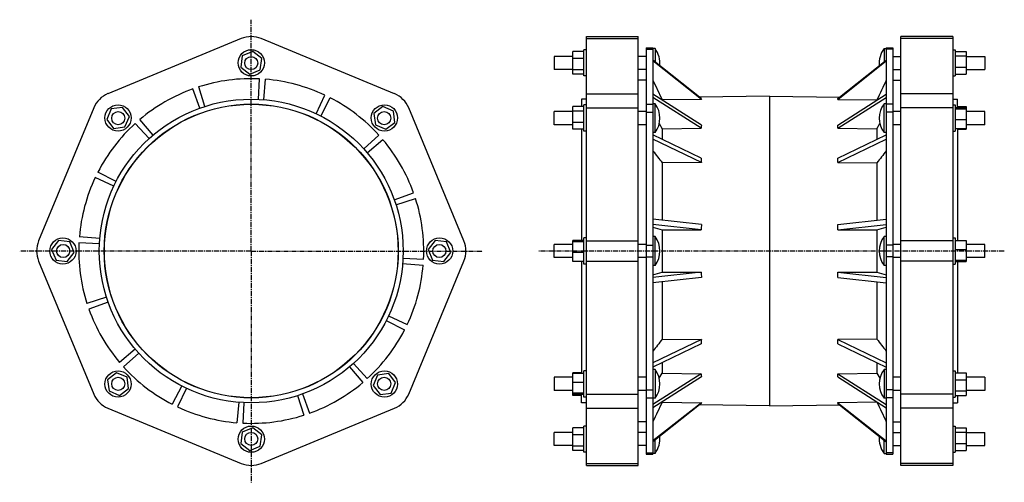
# Model space of a CAD drawing. Header units: millimetres. Extents: x -186 to 1012, y -155 to 409.
import ezdxf

# ---------------------------------------------------------------- set-up
doc = ezdxf.new("R2010")
doc.units = ezdxf.units.MM
doc.header["$LTSCALE"] = 16.335
doc.linetypes.add('CENTER', pattern=[0.6, 0.375, -0.075, 0.075, -0.075])
doc.layers.get('0').update_dxf_attribs({"linetype": 'CONTINUOUS'})
doc.layers.add('DEFAULT_1', color=7, linetype='CENTER')

msp = doc.modelspace()

# ---------------------------------------------------------------- linework, layer by layer
at = {"color": 7, "linetype": 'Continuous'}
for p, q in [((83.2, 385.8), (-78.9, 318.6)), ((269.9, 318.6), (107.7, 385.8)), ((503.5, -134.4), (503.5, 388.2)), ((503.5, 388.2), (566.5, 388.2)), ((566.5, -134.4), (566.5, 388.2)), ((886.5, -134.4), (886.5, 388.2)), ((949.5, 388.2), (886.5, 388.2)), ((949.5, 388.2), (949.5, -134.4)), ((500.5, 340.2), (500.5, 372.2)), ((503.5, 372.2), (500.5, 372.2)), ((576.5, 374.4), (576.5, -120.6)), ((576.5, 374.4), (584.5, 374.4)), ((584.5, 374.4), (584.5, -120.6)), ((587.2, 373.5), (584.5, 373.5)), ((587.2, 373.5), (587.2, 357.3)), ((865.9, 373.5), (865.9, 357.3)), ((865.9, 373.5), (868.5, 373.5)), ((868.5, 374.4), (868.5, -120.6)), ((868.5, 374.4), (876.5, 374.4)), ((876.5, 374.4), (876.5, -120.6)), ((949.5, 372.2), (952.5, 372.2)), ((952.5, 372.2), (952.5, 340.2)), ((84.5, 364.6), (82.7, 350.9)), ((97.3, 369.9), (84.5, 364.6)), ((108.3, 361.5), (97.3, 369.9)), ((106.5, 347.8), (108.3, 361.5)), ((464.5, 363.9), (464.5, 347.9)), ((487, 363.9), (464.5, 363.9)), ((487, 342.5), (487, 369.9)), ((500.5, 369.9), (487, 369.9)), ((500.5, 361.5), (487, 361.5)), ((576.5, 363.9), (566.5, 363.9)), ((876.5, 363.9), (886.5, 363.9)), ((952.5, 369.9), (966.1, 369.9)), ((952.5, 364.6), (966.1, 364.6)), ((966.1, 369.9), (966.1, 342.5)), ((966.1, 363.9), (988.5, 363.9)), ((988.5, 363.9), (988.5, 347.9)), ((82.7, 350.9), (93.7, 342.5)), ((93.7, 342.5), (106.5, 347.8)), ((487, 347.9), (464.5, 347.9)), ((500.5, 347.8), (487, 347.8)), ((576.5, 347.9), (566.5, 347.9)), ((643.4, 312.7), (584.5, 359.3)), ((643.5, 311.7), (584.5, 358.5)), ((809.5, 311.7), (868.5, 358.5)), ((809.7, 312.7), (868.5, 359.3)), ((876.5, 347.9), (886.5, 347.9)), ((952.5, 350.9), (966.1, 350.9)), ((966.1, 347.9), (988.5, 347.9)), ((104.4, 311.7), (105.6, 336.7)), ((110.8, 311.3), (112.9, 336.2)), ((500.5, 342.5), (487, 342.5)), ((503.5, 340.2), (500.5, 340.2)), ((949.5, 340.2), (952.5, 340.2)), ((952.5, 342.5), (966.1, 342.5)), ((33, 301), (24.5, 324.6)), ((39.1, 303.1), (31.5, 326.9)), ((576.5, 334.9), (566.5, 334.9)), ((876.5, 334.9), (886.5, 334.9)), ((174.4, 294.2), (185.1, 316.9)), ((180.2, 291.4), (191.6, 313.6)), ((497.5, 311.9), (497.5, 302.8)), ((503.5, 311.9), (497.5, 311.9)), ((643.5, 280.3), (584.5, 318)), ((643.4, 276.5), (584.5, 314.1)), ((643.5, 311.7), (595.8, 311)), ((726.5, 315.7), (641.2, 314.4)), ((726.5, 315.7), (726.5, -61.9)), ((726.5, 315.7), (811.9, 314.4)), ((809.5, 280.3), (868.5, 318)), ((809.5, 311.7), (857.2, 311)), ((809.7, 276.5), (868.5, 314.1)), ((949.5, 311.9), (955.5, 311.9)), ((955.5, 301.9), (955.5, 311.9)), ((-96.2, 301.3), (-163.4, 139.2)), ((-75.1, 300), (-80.4, 287.2)), ((-61.4, 301.9), (-75.1, 300)), ((-52.9, 290.9), (-61.4, 301.9)), ((255.8, 302.8), (244.8, 294.4)), ((268.6, 297.5), (255.8, 302.8)), ((354.3, 139.2), (287.2, 301.3)), ((487, 275.3), (487, 302.8)), ((500.5, 302.8), (487, 302.8)), ((500.5, 273.1), (500.5, 305.1)), ((503.5, 305.1), (500.5, 305.1)), ((587.2, 306.4), (584.5, 306.4)), ((587.2, 271.2), (587.2, 306.4)), ((595.8, 311), (595.8, 310.8)), ((857.2, 311), (857.2, 310.8)), ((865.9, 271.2), (865.9, 306.4)), ((868.5, 306.4), (865.9, 306.4)), ((949.5, 305.1), (952.5, 305.1)), ((952.5, 305.1), (952.5, 273.1)), ((952.5, 301.9), (966.1, 301.9)), ((952.5, 300), (966.1, 300)), ((955.5, 302.8), (966.1, 302.8)), ((966.1, 302.8), (966.1, 275.3)), ((-58.2, 278.1), (-52.9, 290.9)), ((244.8, 294.4), (246.6, 280.6)), ((270.4, 283.7), (268.6, 297.5)), ((464.5, 280.8), (464.5, 296.8)), ((487, 296.8), (464.5, 296.8)), ((500.5, 297.5), (487, 297.5)), ((576.5, 296.8), (566.5, 296.8)), ((886.5, 296.8), (876.5, 296.8)), ((988.5, 296.8), (966.1, 296.8)), ((988.5, 280.8), (988.5, 296.8)), ((-80.4, 287.2), (-72, 276.2)), ((-72, 276.2), (-58.2, 278.1)), ((-28.9, 263.9), (-45.7, 282.4)), ((-24.1, 268.1), (-40.2, 287.2)), ((246.6, 280.6), (259.4, 275.3)), ((259.4, 275.3), (270.4, 283.7)), ((487, 280.8), (464.5, 280.8)), ((500.5, 283.7), (487, 283.7)), ((576.5, 280.8), (566.5, 280.8)), ((592.2, 282.1), (595.8, 275.9)), ((595.8, 275.9), (643.4, 276.5)), ((595.8, 275.9), (595.8, 263)), ((809.7, 276.5), (857.2, 275.9)), ((857.2, 275.9), (860.8, 282.1)), ((857.2, 275.9), (857.2, 263)), ((886.5, 280.8), (876.5, 280.8)), ((952.5, 287.2), (966.1, 287.2)), ((952.5, 276.2), (966.1, 276.2)), ((955.5, 276.2), (955.5, 139.7)), ((988.5, 280.8), (966.1, 280.8)), ((232.4, 251.3), (250.9, 268.1)), ((500.5, 275.3), (487, 275.3)), ((497.5, 275.3), (497.5, 139.7)), ((503.5, 273.1), (500.5, 273.1)), ((587.2, 271.2), (584.5, 271.2)), ((643.4, 240.1), (584.5, 268.5)), ((809.7, 240.1), (868.5, 268.5)), ((868.5, 271.2), (865.9, 271.2)), ((949.5, 273.1), (952.5, 273.1)), ((955.5, 275.3), (966.1, 275.3)), ((236.7, 246.5), (255.8, 262.6)), ((643.5, 234.8), (584.5, 263.3)), ((809.5, 234.8), (868.5, 263.3)), ((643.5, 234.8), (595.8, 234.4)), ((595.8, 234.4), (595.8, 164.4)), ((809.5, 234.8), (857.2, 234.4)), ((857.2, 234.4), (857.2, 164.4)), ((-71.8, 205.8), (-94.5, 216.5)), ((-69, 211.6), (-91.2, 223.1)), ((269.6, 189.4), (293.1, 197.9)), ((271.7, 183.3), (295.5, 190.9)), ((643.5, 159.1), (584.5, 165.6)), ((643.4, 152.7), (584.5, 159.2)), ((584.5, 155.9), (595.8, 152.6)), ((809.5, 159.1), (868.5, 165.6)), ((809.7, 152.7), (868.5, 159.2)), ((857.2, 152.6), (868.5, 155.9)), ((-88.9, 142.2), (-113.8, 144.3)), ((587.2, 144.5), (584.5, 144.5)), ((587.2, 109.3), (587.2, 144.5)), ((595.8, 152.6), (643.4, 152.7)), ((595.8, 152.6), (595.8, 101.2)), ((809.7, 152.7), (857.2, 152.6)), ((857.2, 152.6), (857.2, 101.2)), ((868.5, 144.5), (865.9, 144.5)), ((865.9, 109.3), (865.9, 144.5)), ((-139.1, 139.7), (-147.5, 128.7)), ((-125.4, 137.9), (-139.1, 139.7)), ((-120.1, 125.1), (-125.4, 137.9)), ((-89.3, 135.8), (-114.3, 137)), ((319.5, 139.7), (311, 128.7)), ((333.2, 137.9), (319.5, 139.7)), ((338.5, 125.1), (333.2, 137.9)), ((464.5, 118.9), (464.5, 134.9)), ((487, 134.9), (464.5, 134.9)), ((487, 114.1), (487, 139.7)), ((500.5, 139.7), (487, 139.7)), ((500.5, 137.9), (487, 137.9)), ((500.5, 110.9), (500.5, 142.9)), ((503.5, 142.9), (500.5, 142.9)), ((576.5, 134.9), (566.5, 134.9)), ((886.5, 134.9), (876.5, 134.9)), ((949.5, 142.9), (952.5, 142.9)), ((952.5, 142.9), (952.5, 110.9)), ((952.5, 139.7), (966.1, 139.7)), ((966.1, 139.7), (966.1, 114.1)), ((988.5, 134.9), (966.1, 134.9)), ((988.5, 118.9), (988.5, 134.9)), ((-147.5, 128.7), (-142.2, 115.9)), ((-128.5, 114.1), (-120.1, 125.1)), ((311, 128.7), (316.3, 115.9)), ((330.1, 114.1), (338.5, 125.1)), ((500.5, 125.1), (487, 125.1)), ((952.5, 128.7), (966.1, 128.7)), ((-163.4, 114.7), (-96.2, -47.5)), ((-142.2, 115.9), (-128.5, 114.1)), ((279.8, 111.6), (304.8, 109.5)), ((280.3, 118), (305.2, 116.8)), ((287.2, -47.5), (354.3, 114.7)), ((316.3, 115.9), (330.1, 114.1)), ((487, 118.9), (464.5, 118.9)), ((500.5, 114.1), (487, 114.1)), ((497.5, 114.1), (497.5, -22.4)), ((503.5, 110.9), (500.5, 110.9)), ((576.5, 118.9), (566.5, 118.9)), ((587.2, 109.3), (584.5, 109.3)), ((868.5, 109.3), (865.9, 109.3)), ((886.5, 118.9), (876.5, 118.9)), ((949.5, 110.9), (952.5, 110.9)), ((952.5, 115.9), (966.1, 115.9)), ((952.5, 114.1), (966.1, 114.1)), ((955.5, 114.1), (955.5, -21.5)), ((988.5, 118.9), (966.1, 118.9)), ((584.5, 97.9), (595.8, 101.2)), ((643.4, 101.1), (584.5, 94.7)), ((595.8, 101.2), (643.4, 101.1)), ((809.7, 101.1), (857.2, 101.2)), ((809.7, 101.1), (868.5, 94.7)), ((857.2, 101.2), (868.5, 97.9)), ((643.5, 94.7), (584.5, 88.2)), ((595.8, 89.5), (595.8, 19.5)), ((809.5, 94.7), (868.5, 88.2)), ((857.2, 89.5), (857.2, 19.5)), ((-80.7, 70.5), (-104.5, 62.9)), ((-78.6, 64.4), (-102.2, 56)), ((262.8, 48), (285.4, 37.3)), ((259.9, 42.2), (282.2, 30.8)), ((643.5, 19), (584.5, -9.4)), ((643.4, 13.8), (584.5, -14.6)), ((595.8, 19.5), (643.5, 19)), ((857.2, 19.5), (809.5, 19)), ((809.5, 19), (868.5, -9.4)), ((809.7, 13.8), (868.5, -14.6)), ((-45.7, 7.4), (-64.8, -8.8)), ((-41.5, 2.5), (-60, -14.3)), ((219.9, -10), (236.7, -28.5)), ((595.8, -9.2), (595.8, -22.1)), ((857.2, -9.2), (857.2, -22.1)), ((-68.5, -21.5), (-79.5, -29.9)), ((-55.7, -26.8), (-68.5, -21.5)), ((215, -14.3), (231.2, -33.4)), ((262.9, -22.4), (249.2, -24.2)), ((271.3, -33.4), (262.9, -22.4)), ((487, -49), (487, -21.5)), ((497.5, -21.5), (487, -21.5)), ((500.5, -22.4), (487, -22.4)), ((500.5, -51.2), (500.5, -19.2)), ((503.5, -19.2), (500.5, -19.2)), ((587.2, -17.4), (584.5, -17.4)), ((643.4, -22.7), (584.5, -60.2)), ((587.2, -17.4), (587.2, -52.6)), ((592.2, -28.2), (595.8, -22.1)), ((595.8, -22.1), (643.4, -22.7)), ((809.7, -22.7), (857.2, -22.1)), ((809.7, -22.7), (868.5, -60.2)), ((857.2, -22.1), (860.8, -28.2)), ((868.5, -17.4), (865.9, -17.4)), ((865.9, -17.4), (865.9, -52.6)), ((949.5, -19.2), (952.5, -19.2)), ((952.5, -19.2), (952.5, -51.2)), ((952.5, -21.5), (966.1, -21.5)), ((966.1, -21.5), (966.1, -49)), ((-79.5, -29.9), (-77.6, -43.6)), ((-53.9, -40.5), (-55.7, -26.8)), ((249.2, -24.2), (243.9, -37)), ((266, -46.2), (271.3, -33.4)), ((464.5, -27), (464.5, -43)), ((487, -27), (464.5, -27)), ((500.5, -33.4), (487, -33.4)), ((576.5, -27), (566.5, -27)), ((643.5, -26.5), (584.5, -64.2)), ((809.5, -26.5), (868.5, -64.2)), ((886.5, -27), (876.5, -27)), ((952.5, -29.9), (966.1, -29.9)), ((988.5, -27), (966.1, -27)), ((988.5, -27), (988.5, -43)), ((-77.6, -43.6), (-64.8, -49)), ((-64.8, -49), (-53.9, -40.5)), ((10.8, -37.5), (-0.7, -59.8)), ((16.6, -40.4), (5.9, -63)), ((158, -47.2), (166.4, -70.7)), ((243.9, -37), (252.3, -48)), ((252.3, -48), (266, -46.2)), ((487, -43), (464.5, -43)), ((500.5, -46.2), (487, -46.2)), ((576.5, -43), (566.5, -43)), ((886.5, -43), (876.5, -43)), ((952.5, -43.6), (966.1, -43.6)), ((988.5, -43), (966.1, -43)), ((80.2, -57.4), (78.1, -82.4)), ((86.6, -57.9), (85.4, -82.8)), ((151.9, -49.3), (159.5, -73.1)), ((500.5, -48), (487, -48)), ((497.5, -49), (487, -49)), ((497.5, -58.1), (497.5, -48)), ((503.5, -58.1), (497.5, -58.1)), ((503.5, -51.2), (500.5, -51.2)), ((587.2, -52.6), (584.5, -52.6)), ((643.5, -57.9), (584.5, -104.6)), ((643.4, -58.9), (584.5, -105.5)), ((595.8, -57), (595.8, -57.1)), ((595.8, -57.1), (643.5, -57.9)), ((857.2, -57.1), (809.5, -57.9)), ((809.5, -57.9), (868.5, -104.6)), ((809.7, -58.9), (868.5, -105.5)), ((857.2, -57), (857.2, -57.1)), ((868.5, -52.6), (865.9, -52.6)), ((949.5, -51.2), (952.5, -51.2)), ((949.5, -58.1), (955.5, -58.1)), ((952.5, -49), (966.1, -49)), ((955.5, -49), (955.5, -58.1)), ((-78.9, -64.8), (83.2, -131.9)), ((107.7, -131.9), (269.9, -64.8)), ((726.5, -61.9), (641.2, -60.6)), ((726.5, -61.9), (811.9, -60.6)), ((576.5, -81.1), (566.5, -81.1)), ((876.5, -81.1), (886.5, -81.1)), ((84.5, -93.9), (82.7, -107.7)), ((97.3, -88.6), (84.5, -93.9)), ((108.3, -97.1), (97.3, -88.6)), ((464.5, -110.1), (464.5, -94.1)), ((487, -94.1), (464.5, -94.1)), ((487, -116.1), (487, -88.6)), ((500.5, -88.6), (487, -88.6)), ((500.5, -118.4), (500.5, -86.4)), ((503.5, -86.4), (500.5, -86.4)), ((576.5, -94.1), (566.5, -94.1)), ((876.5, -94.1), (886.5, -94.1)), ((949.5, -86.4), (952.5, -86.4)), ((952.5, -86.4), (952.5, -118.4)), ((952.5, -88.6), (966.1, -88.6)), ((952.5, -93.9), (966.1, -93.9)), ((966.1, -88.6), (966.1, -116.1)), ((966.1, -94.1), (988.5, -94.1)), ((988.5, -110.1), (988.5, -94.1)), ((82.7, -107.7), (93.7, -116.1)), ((106.5, -110.8), (108.3, -97.1)), ((500.5, -97.1), (487, -97.1)), ((587.2, -119.7), (587.2, -103.4)), ((865.9, -119.7), (865.9, -103.4)), ((952.5, -107.7), (966.1, -107.7)), ((93.7, -116.1), (106.5, -110.8)), ((487, -110.1), (464.5, -110.1)), ((500.5, -110.8), (487, -110.8)), ((500.5, -116.1), (487, -116.1)), ((503.5, -118.4), (500.5, -118.4)), ((576.5, -110.1), (566.5, -110.1)), ((587.2, -119.7), (584.5, -119.7)), ((865.9, -119.7), (868.5, -119.7)), ((876.5, -110.1), (886.5, -110.1)), ((949.5, -118.4), (952.5, -118.4)), ((952.5, -116.1), (966.1, -116.1)), ((966.1, -110.1), (988.5, -110.1)), ((576.5, -120.6), (584.5, -120.6)), ((868.5, -120.6), (876.5, -120.6)), ((503.5, -134.4), (566.5, -134.4)), ((949.5, -134.4), (886.5, -134.4))]:
    msp.add_line(p, q, dxfattribs=at)
at = {"color": 9, "linetype": 'Continuous'}
for p, q in [((503.5, 385.8), (566.5, 385.8)), ((949.5, 385.8), (886.5, 385.8)), ((576.5, 373), (584.5, 373)), ((876.5, 373), (868.5, 373)), ((503.5, 318.6), (566.5, 318.6)), ((949.5, 318.6), (886.5, 318.6)), ((503.5, 301.3), (566.5, 301.3)), ((576.5, 305.9), (584.5, 305.9)), ((876.5, 305.9), (868.5, 305.9)), ((949.5, 301.3), (886.5, 301.3)), ((576.5, 295.9), (584.5, 295.9)), ((876.5, 295.9), (868.5, 295.9)), ((503.5, 139.2), (566.5, 139.2)), ((576.5, 134), (584.5, 134)), ((876.5, 134), (868.5, 134)), ((949.5, 139.2), (886.5, 139.2)), ((503.5, 114.7), (566.5, 114.7)), ((576.5, 119.8), (584.5, 119.8)), ((876.5, 119.8), (868.5, 119.8)), ((949.5, 114.7), (886.5, 114.7)), ((503.5, -47.5), (566.5, -47.5)), ((576.5, -42.1), (584.5, -42.1)), ((876.5, -42.1), (868.5, -42.1)), ((949.5, -47.5), (886.5, -47.5)), ((576.5, -52.1), (584.5, -52.1)), ((876.5, -52.1), (868.5, -52.1)), ((503.5, -64.8), (566.5, -64.8)), ((949.5, -64.8), (886.5, -64.8)), ((576.5, -119.2), (584.5, -119.2)), ((876.5, -119.2), (868.5, -119.2)), ((503.5, -131.9), (566.5, -131.9)), ((949.5, -131.9), (886.5, -131.9))]:
    msp.add_line(p, q, dxfattribs=at)
at = {"color": 4, "linetype": 'Continuous'}
msp.add_line((95.5, 305.7), (95.5, 305.9), dxfattribs=at)
at = {"color": 7, "linetype": 'Continuous'}
for centre, radius in [((95.5, 356.2), 16), ((95.5, 355.9), 8), ((95.5, 126.9), 185), ((95.5, 126.9), 179), ((95.5, 126.9), 178.8), ((-66.7, 289.1), 16), ((257.6, 289.1), 16), ((-66.4, 288.8), 8), ((257.4, 288.8), 8), ((-133.8, 126.9), 16), ((-133.5, 126.9), 8), ((324.8, 126.9), 16), ((324.5, 126.9), 8), ((-66.7, -35.2), 16), ((257.6, -35.2), 16), ((-66.4, -35), 8), ((257.4, -35), 8), ((95.5, -102.4), 16), ((95.5, -102.1), 8)]:
    msp.add_circle(centre, radius, dxfattribs=at)
for centre, radius, start, end in [((95.5, 356.2), 32, 67.5, 112.5), ((563.7, 355.9), 29.3, 353.7953, 36.9188), ((889.3, 355.9), 29.3, 143.0812, 186.2047), ((95.5, 126.9), 210, 87.25, 107.75), ((95.5, 126.9), 210, 64.75, 85.25), ((95.5, 126.9), 210, 109.75, 130.25), ((-66.7, 289.1), 32, 112.5, 157.5), ((95.5, 126.9), 210, 42.25, 62.75), ((257.6, 289.1), 32, 22.5, 67.5), ((563.7, 288.8), 29.3, 323.0812, 36.9188), ((889.3, 288.8), 29.3, 143.0812, 216.9188), ((95.5, 126.9), 210, 132.25, 152.75), ((95.5, 126.9), 210, 19.75, 40.25), ((95.5, 126.9), 210, 154.75, 175.25), ((95.5, 126.9), 210, 357.25, 17.75), ((563.7, 126.9), 29.3, 323.0812, 36.9188), ((889.3, 126.9), 29.3, 143.0812, 216.9188), ((-133.8, 126.9), 32, 157.5, 202.5), ((95.5, 126.9), 210, 177.25, 197.75), ((324.8, 126.9), 32, 337.5, 22.5), ((95.5, 126.9), 210, 334.75, 355.25), ((95.5, 126.9), 210, 199.75, 220.25), ((95.5, 126.9), 210, 312.25, 332.75), ((95.5, 126.9), 210, 222.25, 242.75), ((563.7, -35), 29.3, 323.0812, 36.9188), ((889.3, -35), 29.3, 143.0812, 216.9188), ((95.5, 126.9), 210, 289.75, 310.25), ((-66.7, -35.2), 32, 202.5, 247.5), ((257.6, -35.2), 32, 292.5, 337.5), ((95.5, 126.9), 210, 244.75, 265.25), ((95.5, 126.9), 210, 267.25, 287.75), ((563.7, -102.1), 29.3, 323.0812, 6.2047), ((889.3, -102.1), 29.3, 173.7953, 216.9188), ((95.5, -102.4), 32, 247.5, 292.5)]:
    msp.add_arc(centre, radius, start, end, dxfattribs=at)
for centre, major_axis, ratio, start_param, end_param in [((882.4, 123.3), (238.7, -190.5), 0.067338, -3.087887, -3.053881), ((570.6, 123.3), (238.7, 190.5), 0.067338, -0.087711, -0.053705), ((882.4, 124), (232.1, -175.7), 0.325353, -2.93415, -2.900144), ((570.6, 124), (232.1, 175.7), 0.325353, -0.241448, -0.207443), ((882.4, 124.7), (226.9, -157.5), 0.477867, -2.821283, -2.787277), ((570.6, 124.7), (226.9, 157.5), 0.477867, -0.354316, -0.32031), ((882.4, 126.4), (233.6, -65.7), 0.768508, -2.962829, -2.928823), ((570.6, 126.4), (233.6, 65.7), 0.768508, -0.21277, -0.178764), ((882.4, 127.4), (233.6, 65.7), 0.768508, 2.928823, 2.962829), ((570.6, 127.4), (233.6, -65.7), 0.768508, 0.178764, 0.21277), ((882.4, 129.1), (226.9, 157.5), 0.477867, 2.787277, 2.821283), ((570.6, 129.1), (226.9, -157.5), 0.477867, 0.32031, 0.354316), ((882.4, 129.8), (232.1, 175.7), 0.325353, 2.900144, 2.93415), ((570.6, 129.8), (232.1, -175.7), 0.325353, 0.207443, 0.241448), ((882.4, 130.5), (238.7, 190.5), 0.067338, 3.053881, 3.087887), ((570.6, 130.5), (238.7, -190.5), 0.067338, 0.053705, 0.087711)]:
    msp.add_ellipse(centre, major_axis=major_axis, ratio=ratio, start_param=start_param, end_param=end_param, dxfattribs=at)
for points in [[(584.5, 334.9), (588.3, 327), (592, 319), (595.8, 311)], [(868.5, 334.9), (864.8, 327), (861, 319), (857.2, 311)], [(584.5, 249), (588.3, 244.1), (592, 239.2), (595.8, 234.4)], [(868.5, 249), (864.8, 244.1), (861, 239.2), (857.2, 234.4)], [(595.8, 19.5), (592, 14.6), (588.3, 9.7), (584.5, 4.9)], [(857.2, 19.5), (861, 14.6), (864.8, 9.7), (868.5, 4.9)], [(595.8, -57.1), (592, -65.1), (588.3, -73.1), (584.5, -81.1)], [(857.2, -57.1), (861, -65.1), (864.8, -73.1), (868.5, -81.1)]]:
    msp.add_open_spline(points, degree=3, dxfattribs=at)
at = {"layer": 'DEFAULT_1', "color": 7, "linetype": 'CENTER'}
for p, q in [((95.5, 305.9), (95.5, 408.8)), ((95.5, 126.9), (95.5, 305.7)), ((95.5, 126.9), (-186.4, 126.9)), ((95.5, 126.9), (95.5, -155)), ((95.5, 126.9), (377.4, 126.9)), ((1012.3, 126.9), (445.6, 126.9))]:
    msp.add_line(p, q, dxfattribs=at)

doc.saveas('drawing.dxf')
